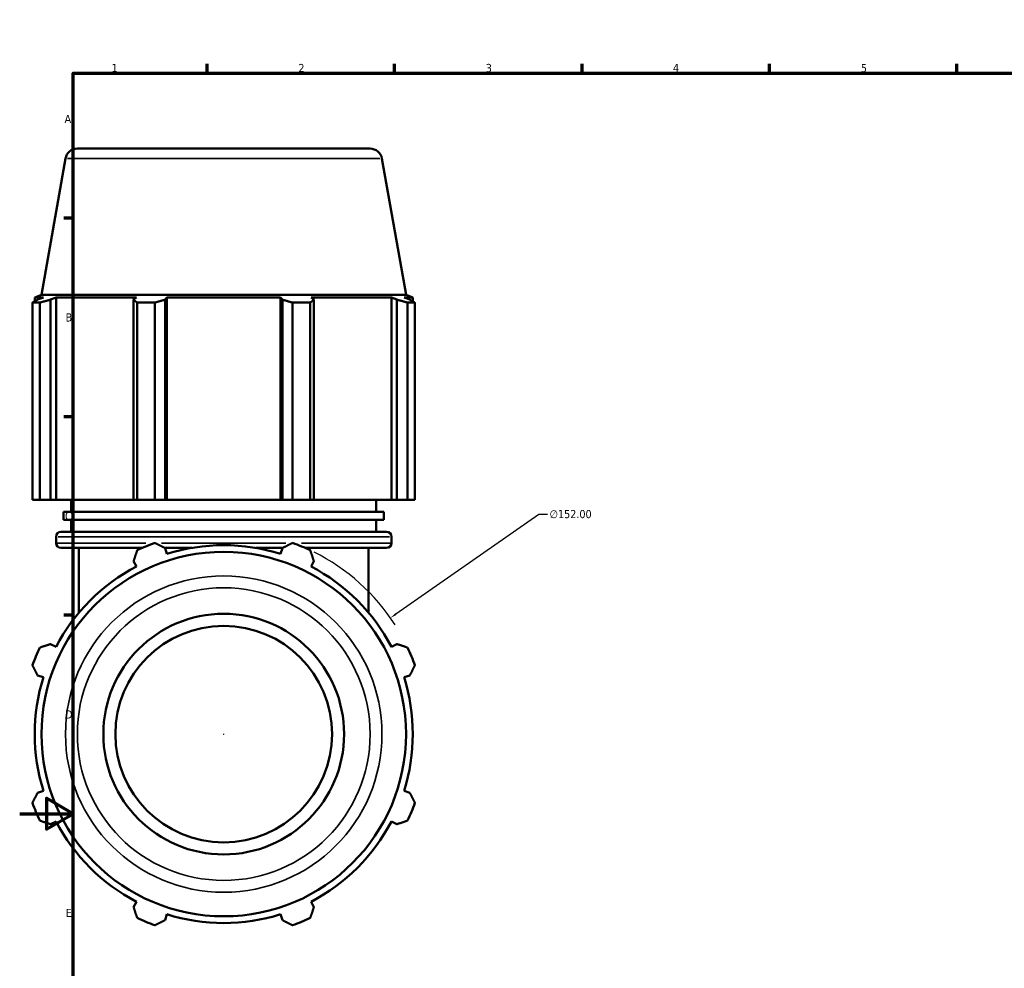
# Model space of a CAD drawing. Header units: millimetres. Extents: x 0 to 1443, y -551 to 1058.
# Tile 4 of 7: x 0 to 368, y 239 to 594. Entities that reach past the tile are written whole.
import ezdxf

# ---------------------------------------------------------------- set-up
doc = ezdxf.new("R2010")
doc.units = ezdxf.units.MM
for name, color, linetype, lineweight in [('Border (ANSI)', 7, 'Continuous', 70), ('Dimension (ANSI)', 7, 'Continuous', 25), ('Visible (ANSI)', 7, 'Continuous', 50), ('Visible Narrow (ANSI)', 7, 'Continuous', 35)]:
    doc.layers.add(name, color=color, linetype=linetype, lineweight=lineweight)
doc.styles.add('Note Text (ANSI)', font='tahoma.ttf')
doc.dimstyles.new('Default - mm (ANSI)', dxfattribs={"dimtxt": 3.048, "dimasz": 2.5, "dimexe": 3.175, "dimexo": 1.6002, "dimgap": 0.8, "dimtad": 0, "dimtoh": 1, "dimrnd": 1e-08, "dimzin": 4, "dimdsep": 46, "dimtxsty": 'Note Text (ANSI)', "dimcen": 0.09, "dimdle": 10, "dimclrd": 256, "dimclre": 256, "dimclrt": 256, "dimadec": 1, "dimazin": 1, "dimtfac": 1, "dimtofl": 0, "dimtmove": 0, "dimatfit": 3, "dimfxl": 1, "dimtolj": 1, "dimtzin": 4, "dimlwd": -1, "dimlwe": -1, "dimarcsym": 0})

# ---------------------------------------------------------------- blocks, each defined once
blk = doc.blocks.new('Borders Default Border')
at = {"layer": 'Border (ANSI)'}
for p, q in [((70.08, 574), (70.08, 577.45)), ((140.17, 574), (140.17, 577.45)), ((210.25, 574), (210.25, 577.45)), ((280.33, 574), (280.33, 577.45)), ((350.42, 574), (350.42, 577.45)), ((490.58, 574), (490.58, 577.45)), ((560.67, 574), (560.67, 577.45)), ((630.75, 574), (630.75, 577.45)), ((700.83, 574), (700.83, 577.45)), ((770.92, 574), (770.92, 577.45)), ((20, 519.75), (16.55, 519.75)), ((821, 519.75), (824.45, 519.75)), ((20, 445.5), (16.55, 445.5)), ((821, 445.5), (824.45, 445.5)), ((20, 371.25), (16.55, 371.25)), ((821, 371.25), (824.45, 371.25)), ((20, 222.75), (16.55, 222.75)), ((821, 222.75), (824.45, 222.75)), ((20, 148.5), (16.55, 148.5)), ((821, 148.5), (824.45, 148.5)), ((20, 74.25), (16.55, 74.25)), ((821, 74.25), (824.45, 74.25)), ((70.08, 20), (70.08, 16.55)), ((140.17, 20), (140.17, 16.55)), ((210.25, 20), (210.25, 16.55)), ((280.33, 20), (280.33, 16.55)), ((350.42, 20), (350.42, 16.55)), ((490.58, 20), (490.58, 16.55)), ((560.67, 20), (560.67, 16.55)), ((630.75, 20), (630.75, 16.55)), ((700.83, 20), (700.83, 16.55)), ((770.92, 20), (770.92, 16.55))]:
    blk.add_line(p, q, dxfattribs=at)
at = {"layer": 'Border (ANSI)', "flags": 128}
for points in [[(420.5, 594), (420.5, 574), (414.73, 584), (426.27, 584), (420.5, 574)], [(20, 20), (20, 574), (821, 574), (821, 20), (20, 20)], [(0, 297), (20, 297), (10, 302.77), (10, 291.23), (20, 297)], [(841, 297), (821, 297), (831, 302.77), (831, 291.23), (821, 297)], [(420.5, 0), (420.5, 20), (414.73, 10), (426.27, 10), (420.5, 20)]]:
    blk.add_lwpolyline(points, dxfattribs=at)
at = {"layer": 'Border (ANSI)', "attachment_point": 7, "style": 'Note Text (ANSI)'}
for s, insert, char_height in [('1', (34.35, 574.4), 3.05), ('2', (104.2, 574.4), 3.05), ('3', (174.26, 574.34), 3.05), ('4', (244.23, 574.4), 3.05), ('5', (314.48, 574.34), 3.05), ('6', (384.49, 574.34), 3.05), ('7', (454.6, 574.4), 3.05), ('8', (524.63, 574.33), 3.05), ('9', (594.7, 574.34), 3.05), ('10', (663.96, 574.34), 3.048), ('11', (734.04, 574.4), 3.048), ('12', (804.13, 574.4), 3.048), ('A', (16.78, 555.35), 3.05), ('A', (821.63, 555.35), 3.05), ('B', (17.15, 481.1), 3.05), ('B', (821.99, 481.1), 3.05), ('C', (16.95, 406.8), 3.05), ('C', (821.8, 406.8), 3.05), ('D', (16.96, 332.6), 3.05), ('D', (821.81, 332.6), 3.05), ('E', (17.21, 258.35), 3.05), ('E', (822.05, 258.35), 3.05), ('F', (17.29, 184.1), 3.05), ('F', (822.14, 184.1), 3.05), ('G', (16.81, 109.79), 3.05), ('G', (821.66, 109.79), 3.05), ('H', (16.97, 35.6), 3.05), ('H', (821.81, 35.6), 3.05), ('1', (34.35, 16.55), 3.05), ('2', (104.2, 16.55), 3.05), ('3', (174.26, 16.49), 3.05), ('4', (244.23, 16.55), 3.05), ('5', (314.48, 16.49), 3.05), ('6', (384.49, 16.49), 3.05), ('7', (454.6, 16.55), 3.05), ('8', (524.63, 16.48), 3.05), ('9', (594.7, 16.49), 3.05), ('10', (663.96, 16.49), 3.048), ('11', (734.04, 16.55), 3.048), ('12', (804.13, 16.55), 3.048)]:
    blk.add_mtext(s, dxfattribs=dict(at, insert=insert, char_height=char_height))
blk = doc.blocks.new('*D15')
at = {"layer": 'Defpoints', "color": 0, "transparency": 16777216}
for p in [(138.61, 370.25), (13.95, 283.29)]:
    blk.add_point(p, dxfattribs=at)
at = {"layer": 'Dimension (ANSI)', "transparency": 16777216}
for p, q in [((194.1, 408.96), (140.66, 371.68)), ((197.32, 408.96), (194.1, 408.96)), ((76.19, 326.77), (76.37, 326.77)), ((76.28, 326.68), (76.28, 326.86))]:
    blk.add_line(p, q, dxfattribs=at)
blk.add_arc((76.28, 326.77), 76, 32.5048, 63.5856, dxfattribs=at)
blk.add_solid([(140.43, 372.03), (140.9, 371.34), (138.61, 370.25)], dxfattribs=at)
at = {"layer": 'Dimension (ANSI)', "transparency": 16777216, "insert": (198.12, 410.6), "char_height": 3.048, "attachment_point": 1, "style": 'Note Text (ANSI)'}
blk.add_mtext('\\A1;∅152.00', dxfattribs=at)

msp = doc.modelspace()

# ---------------------------------------------------------------- linework, layer by layer
at = {"layer": 'Visible (ANSI)'}
for p, q in [((21.557, 545.773), (131.005, 545.773)), ((17.125, 542.054), (8.127, 491.023)), ((135.436, 542.054), (144.435, 491.023)), ((8.127, 491.023), (5.601, 490.104)), ((8.872, 490.104), (5.601, 490.104)), ((5.601, 488.649), (5.601, 490.104)), ((8.872, 490.104), (6.698, 489.274)), ((144.435, 491.023), (8.127, 491.023)), ((11.564, 489.274), (13.587, 490.104)), ((13.587, 414.373), (13.587, 490.104)), ((43.644, 490.104), (13.587, 490.104)), ((43.644, 490.104), (42.592, 489.274)), ((54.341, 489.274), (55.027, 490.104)), ((55.027, 414.373), (55.027, 490.104)), ((97.535, 490.104), (55.027, 490.104)), ((97.535, 414.373), (97.535, 490.104)), ((97.535, 490.104), (98.22, 489.274)), ((109.97, 489.274), (108.917, 490.104)), ((138.975, 490.104), (108.917, 490.104)), ((138.975, 414.373), (138.975, 490.104)), ((138.975, 490.104), (140.997, 489.274)), ((145.864, 489.274), (143.689, 490.104)), ((146.961, 490.104), (143.689, 490.104)), ((144.435, 491.023), (146.961, 490.104)), ((146.961, 488.649), (146.961, 490.104)), ((7.518, 488.167), (4.77, 488.167)), ((4.77, 414.373), (4.77, 488.167)), ((7.518, 488.167), (7.518, 414.373)), ((11.564, 414.373), (11.564, 489.274)), ((42.592, 489.274), (42.592, 414.373)), ((50.547, 488.167), (43.912, 488.167)), ((43.912, 414.373), (43.912, 488.167)), ((50.547, 488.167), (50.547, 414.373)), ((54.341, 414.373), (54.341, 489.274)), ((98.22, 489.274), (98.22, 414.373)), ((108.65, 488.167), (102.015, 488.167)), ((102.015, 414.373), (102.015, 488.167)), ((108.65, 488.167), (108.65, 414.373)), ((109.97, 414.373), (109.97, 489.274)), ((140.997, 489.274), (140.997, 414.373)), ((147.791, 488.167), (145.043, 488.167)), ((145.043, 414.373), (145.043, 488.167)), ((147.791, 488.167), (147.791, 414.373)), ((7.518, 414.373), (4.77, 414.373)), ((7.518, 414.373), (11.564, 414.373)), ((13.587, 414.373), (11.564, 414.373)), ((13.587, 414.373), (42.592, 414.373)), ((19.281, 409.888), (19.281, 414.373)), ((42.592, 414.373), (43.912, 414.373)), ((50.547, 414.373), (43.912, 414.373)), ((50.547, 414.373), (54.341, 414.373)), ((55.027, 414.373), (54.341, 414.373)), ((55.027, 414.373), (97.535, 414.373)), ((98.22, 414.373), (97.535, 414.373)), ((98.22, 414.373), (102.015, 414.373)), ((108.65, 414.373), (102.015, 414.373)), ((108.65, 414.373), (109.97, 414.373)), ((109.97, 414.373), (138.975, 414.373)), ((133.281, 409.888), (133.281, 414.373)), ((140.997, 414.373), (138.975, 414.373)), ((140.997, 414.373), (145.043, 414.373)), ((147.791, 414.373), (145.043, 414.373)), ((136.131, 409.888), (16.431, 409.888)), ((16.431, 406.898), (16.431, 409.888)), ((136.131, 406.898), (136.131, 409.888)), ((136.131, 406.898), (16.431, 406.898)), ((19.281, 402.413), (19.281, 406.898)), ((133.281, 402.413), (133.281, 406.898)), ((15.381, 402.413), (137.181, 402.413)), ((13.581, 398.233), (13.581, 400.613)), ((138.981, 398.233), (138.981, 400.613)), ((45.892, 396.433), (15.381, 396.433)), ((22.131, 372.198), (22.131, 396.433)), ((64.316, 396.433), (54.19, 396.433)), ((55.027, 394.182), (54.341, 396.356)), ((98.371, 396.433), (88.245, 396.433)), ((98.22, 396.356), (97.535, 394.182)), ((137.181, 396.433), (106.67, 396.433)), ((130.431, 372.198), (130.431, 396.433)), ((42.592, 391.489), (43.644, 389.467)), ((108.917, 389.467), (109.97, 391.489)), ((13.587, 359.409), (11.564, 360.462)), ((140.997, 360.462), (138.975, 359.409)), ((6.698, 348.713), (8.872, 348.027)), ((143.689, 348.027), (145.864, 348.713)), ((8.872, 305.519), (6.698, 304.834)), ((145.864, 304.834), (143.689, 305.519)), ((11.564, 293.084), (13.587, 294.137)), ((138.975, 294.137), (140.997, 293.084)), ((43.644, 264.079), (42.592, 262.057)), ((109.97, 262.057), (108.917, 264.079)), ((54.341, 257.19), (55.027, 259.364)), ((97.535, 259.364), (98.22, 257.19))]:
    msp.add_line(p, q, dxfattribs=at)
for radius in [68.154, 45, 40.5]:
    msp.add_circle((76.281, 326.773), radius, dxfattribs=at)
for centre, radius, start, end in [((21.557, 541.273), 4.5, 90, 170), ((131.005, 541.273), 4.5, 10, 90), ((15.381, 400.613), 1.8, 90, 180), ((137.181, 400.613), 1.8, 0, 90), ((15.381, 398.233), 1.8, 180, 270), ((76.281, 326.773), 76, 109.79198, 115.20802), ((76.281, 326.773), 76, 64.79198, 70.20802), ((137.181, 398.233), 1.8, 270, 0), ((76.281, 326.773), 70.68, 72.5, 107.5), ((76.281, 326.773), 70.68, 117.5, 152.5), ((76.281, 326.773), 70.68, 27.5, 62.5), ((76.281, 326.773), 76, 154.79198, 160.20802), ((76.281, 326.773), 76, 19.79198, 25.20802), ((76.281, 326.773), 70.68, 162.5, 197.5), ((76.281, 326.773), 70.68, 342.5, 17.5), ((76.281, 326.773), 76, 199.79198, 205.20802), ((76.281, 326.773), 76, 334.79198, 340.20802), ((76.281, 326.773), 70.68, 207.5, 242.5), ((76.281, 326.773), 70.68, 297.5, 332.5), ((76.281, 326.773), 76, 244.79198, 250.20802), ((76.281, 326.773), 70.68, 252.5, 287.5), ((76.281, 326.773), 76, 289.79198, 295.20802)]:
    msp.add_arc(centre, radius, start, end, dxfattribs=at)
for points, weights in [([(4.77, 488.167), (5.754, 488.743), (6.698, 489.274)], [1, 1.00113226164, 1.00144762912]), ([(11.564, 489.274), (9.583, 488.743), (7.518, 488.167)], [1.00144762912, 1.00113226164, 1]), ([(43.912, 488.167), (43.238, 488.743), (42.592, 489.274)], [1, 1.00113226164, 1.00144762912]), ([(54.341, 489.274), (52.483, 488.743), (50.547, 488.167)], [1.00144762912, 1.00113226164, 1]), ([(102.015, 488.167), (100.079, 488.743), (98.22, 489.274)], [1, 1.00113226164, 1.00144762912]), ([(109.97, 489.274), (109.323, 488.743), (108.65, 488.167)], [1.00144762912, 1.00113226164, 1]), ([(145.043, 488.167), (142.979, 488.743), (140.997, 489.274)], [1, 1.00113226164, 1.00144762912]), ([(145.864, 489.274), (146.808, 488.743), (147.791, 488.167)], [1.00144762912, 1.00113226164, 1]), ([(50.547, 398.284), (52.483, 397.3), (54.341, 396.356)], [1, 1.00113226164, 1.00144762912]), ([(98.22, 396.356), (100.079, 397.3), (102.015, 398.284)], [1.00144762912, 1.00113226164, 1]), ([(42.592, 391.489), (43.238, 393.471), (43.912, 395.535)], [1.00144762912, 1.00113226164, 1]), ([(108.65, 395.535), (109.323, 393.471), (109.97, 391.489)], [1, 1.00113226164, 1.00144762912]), ([(7.518, 359.142), (9.583, 359.816), (11.564, 360.462)], [1, 1.00113226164, 1.00144762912]), ([(140.997, 360.462), (142.979, 359.816), (145.043, 359.142)], [1.00144762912, 1.00113226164, 1]), ([(6.698, 348.713), (5.754, 350.571), (4.77, 352.507)], [1.00144762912, 1.00113226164, 1]), ([(147.791, 352.507), (146.808, 350.571), (145.864, 348.713)], [1, 1.00113226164, 1.00144762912]), ([(4.77, 301.039), (5.754, 302.975), (6.698, 304.834)], [1, 1.00113226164, 1.00144762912]), ([(145.864, 304.834), (146.808, 302.975), (147.791, 301.039)], [1.00144762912, 1.00113226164, 1]), ([(11.564, 293.084), (9.583, 293.731), (7.518, 294.404)], [1.00144762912, 1.00113226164, 1]), ([(145.043, 294.404), (142.979, 293.731), (140.997, 293.084)], [1, 1.00113226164, 1.00144762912]), ([(43.912, 258.011), (43.238, 260.075), (42.592, 262.057)], [1, 1.00113226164, 1.00144762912]), ([(109.97, 262.057), (109.323, 260.075), (108.65, 258.011)], [1.00144762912, 1.00113226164, 1]), ([(54.341, 257.19), (52.483, 256.246), (50.547, 255.262)], [1.00144762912, 1.00113226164, 1]), ([(102.015, 255.262), (100.079, 256.246), (98.22, 257.19)], [1, 1.00113226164, 1.00144762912])]:
    msp.add_rational_spline(points, weights, degree=2, dxfattribs=at)
at = {"layer": 'Visible Narrow (ANSI)'}
for p, q in [((134.708, 542.054), (17.853, 542.054)), ((13.684, 398.233), (47.18, 398.233)), ((138.209, 400.613), (14.353, 400.613)), ((53.078, 398.233), (99.483, 398.233)), ((105.381, 398.233), (138.878, 398.233))]:
    msp.add_line(p, q, dxfattribs=at)
for radius in [59.156, 54.724]:
    msp.add_circle((76.281, 326.773), radius, dxfattribs=at)

# ---------------------------------------------------------------- block references
msp.add_blockref('Borders Default Border', (0, 0))

# ---------------------------------------------------------------- dimensions: what is measured, and where the dimension line sits
at = {"layer": 'Dimension (ANSI)'}
dim = msp.add_diameter_dim_2p(p1=(13.948, 283.292), p2=(138.613, 370.254), dimstyle='Default - mm (ANSI)', override={"dimtih": 1, "dimdec": 2, "dimlfac": 1, "dimtp": 0, "dimtm": 0, "dimtdec": 2}, dxfattribs=at)
dim.commit()
dim.dimension.update_dxf_attribs({"geometry": '*D15', "text_midpoint": (205.956, 408.957), "dimtype": 163})

doc.saveas('drawing.dxf')
